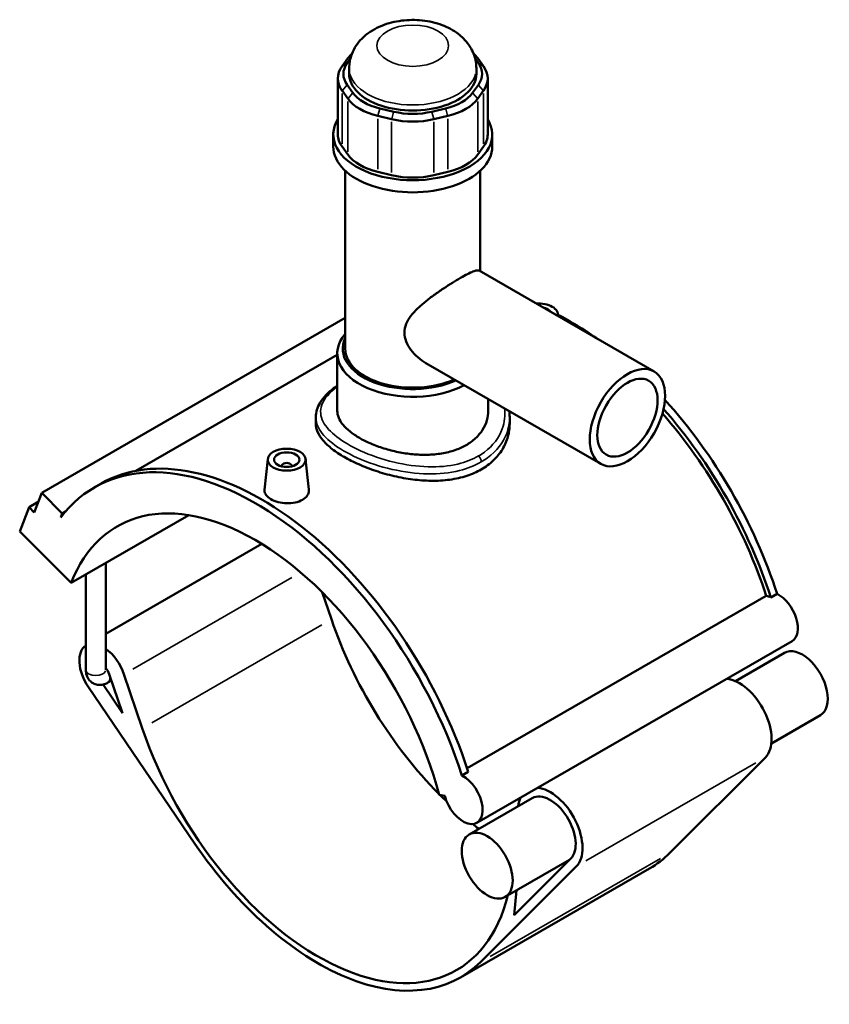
# Model space of a CAD drawing. Header units: inches. Extents: x -0.9 to 56.9, y -1.4 to 55.3.
# Tile 10 of 10: x 44.3 to 56.9, y 40 to 55.3. Entities that reach past the tile are written whole.
import ezdxf

# ---------------------------------------------------------------- set-up
doc = ezdxf.new("R2010")
doc.units = ezdxf.units.IN
doc.header["$MEASUREMENT"] = 0
doc.layers.add('Visible (ANSI)', color=7, linetype='Continuous', lineweight=50)
doc.layers.add('Visible Narrow (ANSI)', color=7, linetype='Continuous', lineweight=35)

msp = doc.modelspace()

# ---------------------------------------------------------------- linework, layer by layer
at = {"layer": 'Visible (ANSI)'}
for p, q in [((49.4291, 54.68), (49.3402, 54.5564)), ((49.4198, 54.6078), (49.4704, 54.6782)), ((51.4082, 54.6782), (51.4588, 54.6078)), ((51.5384, 54.5564), (51.4495, 54.68)), ((49.4509, 54.437), (49.4509, 54.524)), ((51.4278, 54.437), (51.4278, 54.524)), ((49.2747, 54.3666), (49.2747, 53.4964)), ((51.6039, 54.3666), (51.6039, 53.4964)), ((49.3402, 54.1769), (49.4291, 54.0532)), ((49.5087, 54.1426), (49.4198, 54.2662)), ((51.4588, 54.2662), (51.3699, 54.1426)), ((51.4495, 54.0532), (51.5384, 54.1769)), ((50.1428, 53.8499), (49.9281, 53.9011)), ((50.9505, 53.9011), (50.7359, 53.8499)), ((49.8951, 53.7849), (50.1098, 53.7337)), ((50.7688, 53.7337), (50.9835, 53.7849)), ((49.2037, 53.3083), (49.2037, 53.4964)), ((51.6749, 53.3083), (51.6749, 53.4964)), ((49.4291, 53.1831), (49.3402, 53.3067)), ((51.5384, 53.3067), (51.4495, 53.1831)), ((49.3891, 50.1662), (49.3891, 52.9335)), ((50.1098, 52.8635), (49.8951, 52.9147)), ((50.9835, 52.9147), (50.7688, 52.8635)), ((51.4895, 51.3687), (51.4895, 52.9335)), ((51.4697, 51.3801), (54.1904, 49.8133)), ((52.6941, 50.7102), (52.6981, 50.6727)), ((49.3891, 50.6442), (44.6701, 47.9267)), ((49.2655, 50.0732), (46.1322, 48.2689)), ((49.2655, 49.2031), (49.2655, 50.0958)), ((50.6426, 49.9438), (53.3633, 48.377)), ((51.6131, 49.2031), (51.6131, 49.3849)), ((48.9325, 49.1052), (48.9325, 49.0024)), ((51.9461, 49.1052), (51.9461, 49.0024)), ((48.1845, 48.4527), (48.1334, 47.976)), ((48.7739, 48.4527), (48.8249, 47.9773)), ((48.4005, 48.3383), (48.4005, 48.3457)), ((48.5579, 48.3383), (48.5579, 48.3457)), ((45.491, 48.0129), (45.589, 48.0693)), ((44.5535, 47.6235), (44.6701, 47.9267)), ((44.6701, 47.9267), (44.9905, 47.6074)), ((44.6157, 47.7852), (44.4734, 47.7033)), ((44.3276, 47.3242), (44.4734, 47.7033)), ((44.4734, 47.7033), (44.5535, 47.6235)), ((44.9905, 47.6074), (44.9667, 47.5455)), ((45.039, 47.6354), (44.9905, 47.6074)), ((45.1286, 46.5259), (46.9591, 47.58)), ((44.3276, 47.3242), (45.1286, 46.5259)), ((48.0939, 47.132), (45.666, 45.7339)), ((45.666, 45.1752), (45.666, 46.8354)), ((45.3561, 45.1752), (45.3561, 46.6569)), ((49.0318, 46.3812), (49.1745, 45.9616)), ((51.284, 43.6477), (55.936, 46.3266)), ((56.0067, 46.3003), (56.1047, 46.3568)), ((56.3367, 45.6224), (51.4365, 42.8005)), ((56.2177, 45.4395), (55.4561, 45.001)), ((45.7535, 45.0093), (45.698, 44.9773)), ((45.7191, 45.1106), (45.9255, 44.5036)), ((46.2343, 44.2685), (45.9488, 45.1081)), ((45.3973, 44.906), (47.052, 42.4747)), ((45.9255, 44.5036), (45.6233, 44.9476)), ((56.7763, 44.4695), (56.0147, 44.031)), ((55.9213, 43.814), (54.4367, 42.3313)), ((51.2045, 43.5349), (51.3025, 43.5913)), ((50.8498, 43.2313), (50.9356, 43.218)), ((52.2975, 43.182), (51.3175, 42.6177)), ((52.8958, 42.2425), (52.0137, 41.3615)), ((54.1222, 42.0896), (51.1821, 40.3965)), ((51.4966, 40.6381), (52.9812, 42.1209)), ((52.8777, 42.2245), (51.8761, 41.6477)), ((52.0137, 41.3615), (52.0546, 41.7505))]:
    msp.add_line(p, q, dxfattribs=at)
for centre, major_axis, ratio, start_param, end_param in [((50.2246, 54.4902), (-0.861, 0), 0.5758617, 5.7238147, 5.8904862), ((50.654, 54.4902), (-0.861, 0), 0.5758617, 3.5342917, 3.7009632), ((50.1357, 54.3666), (-0.861, 0), 0.5758617, 5.8904862, 6.6758844), ((50.1357, 54.437), (-0.7749, 0), 0.5758617, 5.8904862, 6.6758844), ((50.7429, 54.437), (0.7749, 0), 0.5758617, 5.8904862, 6.6758844), ((50.7429, 54.3666), (0.861, 0), 0.5758617, 5.8904862, 6.6758844), ((50.4393, 54.437), (-0.9885, 0), 0.5758617, 0, 3.1415927), ((50.2246, 54.243), (0.861, 0), 0.5758617, 3.5342917, 4.3196899), ((50.2246, 54.3134), (-0.7749, 0), 0.5758617, 0.3926991, 1.1780972), ((50.654, 54.3134), (0.7749, 0), 0.5758617, 5.1050881, 5.8904862), ((50.654, 54.243), (0.861, 0), 0.5758617, 5.1050881, 5.8904862), ((50.4393, 53.4964), (-1.2356, 0), 0.5758617, 5.9426734, 9.7652899), ((50.4393, 54.1918), (0.861, 0), 0.5758617, 4.3196899, 5.1050881), ((50.4393, 54.2622), (-0.7749, 0), 0.5758617, 1.1780972, 1.9634954), ((50.1357, 53.4964), (-0.861, 0), 0.5758617, 0, 0.3926991), ((50.7429, 53.4964), (0.861, 0), 0.5758617, 5.8904862, 6.2831853), ((50.4393, 53.3083), (-1.2356, 0), 0.5758617, 0, 3.1415927), ((50.2246, 53.3728), (-0.861, 0), 0.5758617, 0.3926991, 1.1780972), ((50.654, 53.3728), (0.861, 0), 0.5758617, 5.1050881, 5.8904862), ((50.4393, 53.3216), (-0.861, 0), 0.5758617, 1.1780972, 1.9634954), ((52.3994, 50.6997), (0.2953, 0), 0.5758617, 6.144998, 7.9921689), ((52.3994, 50.6997), (0.1969, 0), 0.5758617, 0.34468, 1.2261163), ((52.8894, 46.4967), (-2.4982, 4.3381), 0.5780931, 5.3852845, 5.5544543), ((50.4393, 50.0958), (-1.1738, 0), 0.5758617, 5.8202306, 8.6027781), ((50.4393, 50.1662), (-1.0877, 0), 0.5758617, 6.0199954, 8.5201395), ((50.4393, 50.1662), (-1.0502, 0), 0.5758617, 0, 2.2326804), ((52.8894, 46.4967), (-2.4982, 4.3381), 0.5780931, 4.360426, 5.0711062), ((52.7914, 46.4402), (-2.4492, 4.253), 0.5780931, 4.3656834, 5.043007), ((52.7914, 46.4402), (2.4982, -4.3381), 0.5780931, 1.2188333, 1.9055228), ((48.0872, 43.7312), (-2.4982, 4.3381), 0.5780931, 4.360426, 6.2831853), ((47.9892, 43.6748), (-2.4982, 4.3381), 0.5780931, 4.360426, 6.5230968), ((48.4792, 48.3457), (-0.0787, 0), 0.5758617, 2.9729035, 6.4518745), ((47.9892, 43.6748), (-2.1484, 3.7307), 0.5780931, 4.2779904, 6.7214513), ((56.0239, 45.939), (0.2148, -0.3731), 0.5780931, 2.4145211, 2.6509697), ((56.1219, 45.9955), (0.2148, -0.3731), 0.5780931, 0, 2.4145211), ((51.9094, 45.9323), (2.1484, -3.7307), 0.5780931, 4.3835775, 5.1427029), ((45.6206, 45.1116), (-0.2578, 0.4477), 0.5780931, 0.026502, 1.7002072), ((45.6206, 45.1116), (-0.2578, 0.4477), 0.5780931, 4.3835775, 5.3751347), ((56.497, 44.9545), (-0.2793, 0.485), 0.5780931, 3.1415926, 6.2831853), ((45.6206, 45.1116), (0.0773, -0.1343), 0.5780931, 1.2419848, 1.9310496), ((55.517, 44.3902), (-0.3541, 0.6148), 0.5780931, 3.2955615, 5.9027587), ((48.9692, 44.2392), (2.1484, -3.7307), 0.5780931, 4.3835775, 6.8214585), ((51.2217, 43.1736), (0.2148, -0.3731), 0.5780931, 4.2779904, 8.6977064), ((52.5768, 42.697), (0.3541, -0.6148), 0.5780931, 0.1539688, 2.761166), ((51.9094, 45.9323), (2.1484, -3.7307), 0.5780931, 5.1490215, 5.1847785), ((52.5768, 42.697), (-0.3541, 0.6148), 0.5780931, 0.3804266, 0.6618852), ((52.5768, 42.697), (0.2793, -0.485), 0.5780931, 0.1539688, 3.1415927), ((51.9094, 45.9323), (2.1484, -3.7307), 0.5780931, 5.320848, 5.3541353), ((48.9692, 44.2392), (2.2128, -3.8427), 0.5780931, 4.8417999, 6.4371541), ((51.9094, 45.9323), (2.2128, -3.8427), 0.5780931, 0, 0.1539688)]:
    msp.add_ellipse(centre, major_axis=major_axis, ratio=ratio, start_param=start_param, end_param=end_param, dxfattribs=at)
for centre, major_axis, ratio in [((53.7769, 49.0952), (0.4136, 0.7182), 0.5780931), ((53.7769, 49.0952), (0.3309, 0.5745), 0.5780931), ((48.4792, 48.4422), (0.2953, 0), 0.5758617), ((48.4792, 48.4422), (0.1969, 0), 0.5758617), ((51.5968, 42.1327), (-0.2793, 0.485), 0.5780931)]:
    msp.add_ellipse(centre, major_axis=major_axis, ratio=ratio, dxfattribs=at)
for points, knots in [([(51.4278, 54.524), (51.4278, 54.5954), (51.4149, 54.6665), (51.3674, 54.8011), (51.3317, 54.8634), (51.2396, 54.9829), (51.1807, 55.036), (51.0376, 55.1367), (50.9508, 55.178), (50.7591, 55.243), (50.6532, 55.2635), (50.4398, 55.2799), (50.3325, 55.2759), (50.1215, 55.243), (50.0179, 55.2142), (49.8221, 55.1261), (49.7288, 55.0675), (49.5841, 54.9204), (49.528, 54.8408), (49.4658, 54.6771), (49.4509, 54.6007), (49.4509, 54.524)], [0.7853982, 0.7853982, 0.7853982, 0.7853982, 0.9857518, 0.9857518, 1.2026054, 1.2026054, 1.4712778, 1.4712778, 1.8235318, 1.8235318, 2.2234798, 2.2234798, 2.6204979, 2.6204979, 3.0193397, 3.0193397, 3.4118914, 3.4118914, 3.7116112, 3.7116112, 3.9269908, 3.9269908, 3.9269908, 3.9269908]), ([(50.6426, 49.9438), (50.6421, 49.944), (50.6417, 49.9443), (50.5986, 49.9692), (50.5564, 49.9991), (50.4778, 50.0676), (50.4414, 50.1061), (50.3796, 50.189), (50.354, 50.2333), (50.319, 50.3243), (50.3095, 50.3709), (50.3095, 50.4631), (50.319, 50.5082), (50.354, 50.5952), (50.3796, 50.6371), (50.4414, 50.718), (50.4778, 50.7571), (50.5564, 50.8323), (50.5986, 50.8685), (50.6826, 50.936), (50.7275, 50.9699), (50.8204, 51.0369), (50.8684, 51.07), (50.9636, 51.1332), (51.0108, 51.1635), (51.1006, 51.2192), (51.1432, 51.2447), (51.2207, 51.2893), (51.2571, 51.3093), (51.3222, 51.3428), (51.3509, 51.3563), (51.3994, 51.3757), (51.4192, 51.3817), (51.4503, 51.3862), (51.4616, 51.3848), (51.4697, 51.3801)], [5.0550337, 5.0550337, 5.0550337, 5.0550337, 5.0595385, 5.0595385, 5.4893441, 5.4893441, 5.9191496, 5.9191496, 6.3489552, 6.3489552, 6.7787608, 6.7787608, 7.2085664, 7.2085664, 7.6383719, 7.6383719, 8.0681775, 8.0681775, 8.4979831, 8.4979831, 8.9155226, 8.9155226, 9.3330621, 9.3330621, 9.7506017, 9.7506017, 10.1681412, 10.1681412, 10.5856807, 10.5856807, 11.0032202, 11.0032202, 11.4207598, 11.4207598, 11.8337944, 11.8337944, 11.8337944, 11.8337944]), ([(48.9325, 49.1052), (48.9325, 49.1425), (48.938, 49.1798), (48.9598, 49.2545), (48.9766, 49.2917), (49.0222, 49.3676), (49.0521, 49.406), (49.124, 49.4823), (49.1667, 49.52), (49.2309, 49.5691), (49.2479, 49.5815), (49.2655, 49.5937)], [20.3144657, 20.3144657, 20.3144657, 20.3144657, 20.8108012, 20.8108012, 21.3350058, 21.3350058, 21.9194494, 21.9194494, 22.5352331, 22.5352331, 22.7461309, 22.7461309, 22.7461309, 22.7461309]), ([(51.2693, 48.6688), (51.217, 48.6387), (51.1579, 48.6118), (51.0295, 48.5678), (50.9601, 48.5506), (50.8155, 48.5268), (50.7401, 48.5203), (50.5888, 48.5169), (50.5128, 48.5201), (50.3658, 48.5341), (50.2898, 48.5454), (50.1385, 48.576), (50.0632, 48.5953), (49.9185, 48.6401), (49.8491, 48.6658), (49.7207, 48.721), (49.6616, 48.7505), (49.557, 48.8108), (49.508, 48.8434), (49.4217, 48.9119), (49.3845, 48.9477), (49.3247, 49.0205), (49.3021, 49.0576), (49.2725, 49.1312), (49.2655, 49.1678), (49.2655, 49.2031)], [0, 0, 0, 0, 0.563738, 0.563738, 1.1274761, 1.1274761, 1.6912141, 1.6912141, 2.2549522, 2.2549522, 2.8186343, 2.8186343, 3.3823165, 3.3823165, 3.9459986, 3.9459986, 4.5096807, 4.5096807, 5.0733629, 5.0733629, 5.637045, 5.637045, 6.2007271, 6.2007271, 6.7644093, 6.7644093, 6.7644093, 6.7644093]), ([(51.6131, 49.2031), (51.6131, 49.1538), (51.6061, 49.1027), (51.5765, 49.0019), (51.5539, 48.9521), (51.4942, 48.8582), (51.4569, 48.814), (51.3706, 48.7343), (51.3216, 48.6989), (51.2693, 48.6688)], [15.7837707, 15.7837707, 15.7837707, 15.7837707, 16.3475088, 16.3475088, 16.9112468, 16.9112468, 17.4749849, 17.4749849, 18.0387229, 18.0387229, 18.0387229, 18.0387229]), ([(51.5048, 48.2908), (51.4374, 48.252), (51.3614, 48.2181), (51.1962, 48.1642), (51.107, 48.1442), (50.9214, 48.1187), (50.8248, 48.1132), (50.6308, 48.1152), (50.5334, 48.1226), (50.3452, 48.1468), (50.2478, 48.1644), (50.0538, 48.2096), (49.9572, 48.237), (49.7716, 48.2992), (49.6824, 48.3338), (49.5172, 48.4072), (49.4412, 48.4458), (49.3065, 48.5233), (49.2435, 48.5648), (49.1326, 48.6504), (49.0848, 48.6946), (49.0082, 48.7835), (48.9793, 48.8283), (48.9415, 48.9167), (48.9325, 48.9603), (48.9325, 49.0024)], [0, 0, 0, 0, 0.7260463, 0.7260463, 1.4520925, 1.4520925, 2.1781388, 2.1781388, 2.9041851, 2.9041851, 3.6299931, 3.6299931, 4.3558011, 4.3558011, 5.0816091, 5.0816091, 5.8074171, 5.8074171, 6.5332251, 6.5332251, 7.2590331, 7.2590331, 7.9848411, 7.9848411, 8.7106491, 8.7106491, 8.7106491, 8.7106491]), ([(51.9461, 49.0024), (51.9461, 48.9361), (51.9371, 48.8674), (51.8993, 48.732), (51.8704, 48.6652), (51.7938, 48.5397), (51.746, 48.4809), (51.6352, 48.3758), (51.5721, 48.3296), (51.5048, 48.2908)], [20.3254833, 20.3254833, 20.3254833, 20.3254833, 21.0515296, 21.0515296, 21.7775758, 21.7775758, 22.5036221, 22.5036221, 23.2296684, 23.2296684, 23.2296684, 23.2296684]), ([(48.7245, 47.8181), (48.6938, 47.8003), (48.6548, 47.7855), (48.5693, 47.7671), (48.5229, 47.7636), (48.4359, 47.7662), (48.3896, 47.7726), (48.3043, 47.7949), (48.2654, 47.8108), (48.2039, 47.8462), (48.1772, 47.8681), (48.1417, 47.9154), (48.1329, 47.9407), (48.1328, 47.9683), (48.133, 47.9722), (48.1334, 47.976)], [2.6525065, 2.6525065, 2.6525065, 2.6525065, 2.9841875, 2.9841875, 3.3158685, 3.3158685, 3.6473141, 3.6473141, 3.9787597, 3.9787597, 4.3102053, 4.3102053, 4.6416509, 4.6416509, 4.6948741, 4.6948741, 4.6948741, 4.6948741]), ([(48.8249, 47.9773), (48.8254, 47.9729), (48.8256, 47.9685), (48.8257, 47.9379), (48.8171, 47.9099), (48.7819, 47.8588), (48.7553, 47.8358), (48.7245, 47.8181)], [7.23989427, 7.23989427, 7.23989427, 7.23989427, 7.29415736, 7.29415736, 7.62583837, 7.62583837, 7.95751939, 7.95751939, 7.95751939, 7.95751939]), ([(45.3561, 45.1752), (45.3561, 45.1479), (45.3596, 45.1193), (45.3782, 45.0637), (45.3924, 45.0367), (45.4294, 44.9946), (45.4493, 44.9785), (45.4921, 44.9556), (45.5145, 44.9483), (45.5603, 44.9407), (45.5836, 44.9411), (45.6316, 44.9481), (45.6555, 44.9562), (45.6842, 44.9697), (45.6912, 44.9734), (45.698, 44.9773)], [1.5707963, 1.5707963, 1.5707963, 1.5707963, 1.8849556, 1.8849556, 2.1647359, 2.1647359, 2.3757439, 2.3757439, 2.572079, 2.572079, 2.7863637, 2.7863637, 3.0520987, 3.0520987, 3.1415927, 3.1415927, 3.1415927, 3.1415927])]:
    msp.add_open_spline(points, degree=3, knots=knots, dxfattribs=at)
msp.add_open_spline([(51.9407, 49.1962), (51.9443, 49.166), (51.9461, 49.1356), (51.9461, 49.1052)], degree=3, dxfattribs=at)
at = {"layer": 'Visible Narrow (ANSI)'}
for p, q in [((49.4779, 54.7115), (49.4317, 54.6817)), ((51.4007, 54.7115), (51.4469, 54.6817)), ((49.4158, 54.6052), (49.3442, 54.5589)), ((51.4628, 54.6052), (51.5344, 54.5589)), ((49.4158, 54.2618), (49.3442, 54.1813)), ((51.4628, 54.2618), (51.5344, 54.1813)), ((49.3402, 53.3502), (49.3402, 54.1334)), ((49.5047, 54.1381), (49.4331, 54.0577)), ((51.3739, 54.1381), (51.4455, 54.0577)), ((51.5384, 54.1334), (51.5384, 53.3502)), ((49.4291, 54.0097), (49.4291, 53.2266)), ((49.9264, 53.8953), (49.8968, 53.7907)), ((50.9522, 53.8953), (50.9818, 53.7907)), ((51.4495, 53.2266), (51.4495, 54.0097)), ((49.8951, 52.9582), (49.8951, 53.7414)), ((50.1411, 53.8441), (50.1115, 53.7395)), ((50.7375, 53.8441), (50.7672, 53.7395)), ((50.9835, 53.7414), (50.9835, 52.9582)), ((50.1098, 53.6902), (50.1098, 52.907)), ((50.7688, 52.907), (50.7688, 53.6902)), ((48.5594, 46.6114), (46.0862, 45.1872)), ((46.3813, 44.3531), (49.0274, 45.8769)), ((53.1282, 42.2055), (55.7743, 43.7293)), ((54.2897, 42.2466), (51.6436, 40.7228))]:
    msp.add_line(p, q, dxfattribs=at)
msp.add_ellipse((50.4393, 54.876), major_axis=(0.5579, 0), ratio=0.5758617, dxfattribs=at)
for centre, major_axis, ratio, start_param, end_param in [((50.4393, 54.524), (-0.9885, 0), 0.5758617, 0.1570796, 2.984513), ((51.4439, 48.4419), (-0.043, 0.0746), 0.5780931, 3.9931123, 5.1484916), ((45.511, 45.1752), (0.155, 0), 0.5758617, 3.2986723, 6.1261057), ((45.6206, 45.1116), (0.0773, -0.1343), 0.5780931, 0.0620992, 1.1798856)]:
    msp.add_ellipse(centre, major_axis=major_axis, ratio=ratio, start_param=start_param, end_param=end_param, dxfattribs=at)
for points, knots in [([(51.4611, 48.4995), (51.3664, 48.4449), (51.258, 48.4031), (50.9967, 48.3407), (50.8395, 48.327), (50.5027, 48.3365), (50.3224, 48.3626), (49.9626, 48.4486), (49.784, 48.5105), (49.4822, 48.6477), (49.356, 48.7214), (49.1594, 48.8732), (49.0883, 48.9513), (49.0017, 49.1173), (48.9941, 49.2055), (49.0597, 49.3895), (49.1422, 49.4857), (49.2655, 49.5774)], [11.6084117, 11.6084117, 11.6084117, 11.6084117, 12.6482597, 12.6482597, 13.9212063, 13.9212063, 15.3014386, 15.3014386, 16.773232, 16.773232, 18.1242372, 18.1242372, 19.454912, 19.454912, 20.9492195, 20.9492195, 22.6062361, 22.6062361, 22.6062361, 22.6062361]), ([(51.8676, 49.2383), (51.8798, 49.1323), (51.8675, 49.0247), (51.7813, 48.7846), (51.686, 48.6578), (51.5245, 48.5383), (51.4936, 48.5182), (51.4611, 48.4995)], [31.6571785, 31.6571785, 31.6571785, 31.6571785, 32.8467083, 32.8467083, 34.4686279, 34.4686279, 34.8252351, 34.8252351, 34.8252351, 34.8252351]), ([(48.9326, 49.1052), (48.9326, 49.0512), (48.946, 48.9971), (49.0141, 48.86), (49.0876, 48.7773), (49.2917, 48.6175), (49.4233, 48.5407), (49.7387, 48.399), (49.9258, 48.3359), (50.3035, 48.25), (50.4931, 48.225), (50.8477, 48.2194), (51.0135, 48.2358), (51.2896, 48.3041), (51.4043, 48.349), (51.5048, 48.4068)], [-20.3144657, -20.3144657, -20.3144657, -20.3144657, -19.454912, -19.454912, -18.1242372, -18.1242372, -16.773232, -16.773232, -15.3014386, -15.3014386, -13.9212063, -13.9212063, -12.6482597, -12.6482597, -11.6084117, -11.6084117, -11.6084117, -11.6084117]), ([(51.5048, 48.4068), (51.5392, 48.4266), (51.572, 48.448), (51.7437, 48.5741), (51.8455, 48.7067), (51.9305, 48.9334), (51.946, 49.0193), (51.9461, 49.1052)], [-34.8252351, -34.8252351, -34.8252351, -34.8252351, -34.4686279, -34.4686279, -32.8467083, -32.8467083, -31.9228738, -31.9228738, -31.9228738, -31.9228738])]:
    msp.add_open_spline(points, degree=3, knots=knots, dxfattribs=at)

doc.saveas('drawing.dxf')
